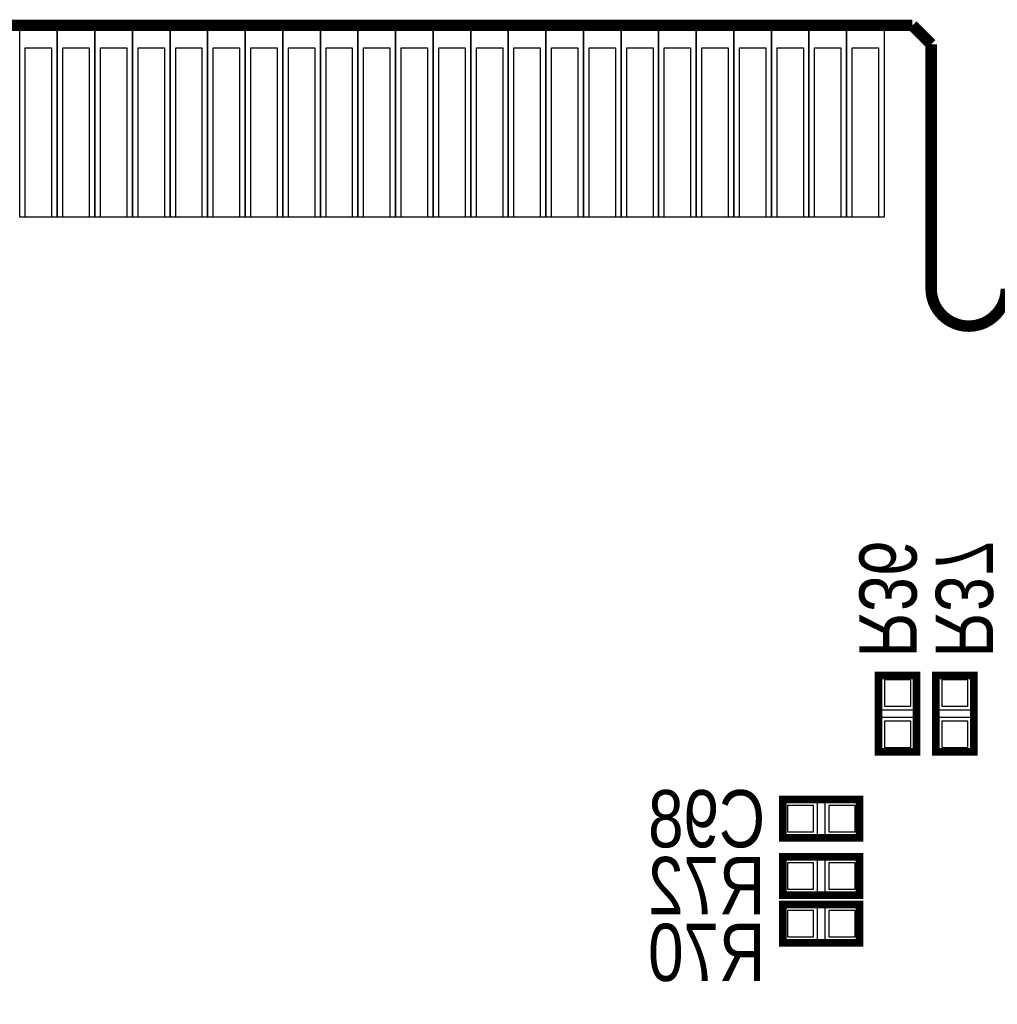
# Model space of a CAD drawing. Extents: x -0.1 to 69.7, y -0.1 to 39.1.
# Tile 3 of 5: x 18.7 to 31.7, y 26 to 39.1. Entities that reach past the tile are written whole.
import ezdxf
from ezdxf.enums import TextEntityAlignment as Align

# ---------------------------------------------------------------- set-up
doc = ezdxf.new("R2010")
doc.units = 0
for name, color, linetype in [('BG_OUTLINE', 12, 'CONTINUOUS'), ('PG_SILKSCREEN_BOTTOM', 150, 'CONTINUOUS'), ('PIN_BOTTOM', 202, 'CONTINUOUS'), ('PIN_SOLDERMASK_BOTTOM', 85, 'CONTINUOUS'), ('RD_SILKSCREEN_BOTTOM', 254, 'CONTINUOUS')]:
    doc.layers.add(name, color=color, linetype=linetype)

msp = doc.modelspace()

# ---------------------------------------------------------------- linework, layer by layer
at = {"layer": 'BG_OUTLINE', "const_width": 0.1524}
for points in [[(1.014197, 38.999922), (30.550002, 38.999922)], [(30.550002, 38.999922), (30.799989, 38.749935)], [(30.799989, 38.749935), (30.799989, 35.499929)]]:
    msp.add_lwpolyline(points, dxfattribs=at)
at = {"layer": 'BG_OUTLINE'}
msp.add_lwpolyline([(68.585791, 38.999922), (32.049999, 38.999922), (31.800013, 38.749935), (31.800013, 35.499929, -1), (30.799989, 35.499929), (30.799989, 38.749935), (30.550002, 38.999922), (1.014197, 38.999922, 0.198907), (0.307111, 38.707035), (0.292887, 38.692836, 0.198912), (0, 37.985725), (0, 20.999933), (1.099998, 20.999933, -0.414221), (1.750009, 20.349921), (1.750009, 17.649927, -0.414212), (1.099998, 16.999941), (0, 16.999941), (0, 1.999996, 0.414214), (1.999996, 0), (67.599992, 0, 0.414214)], format="xyb", dxfattribs=at)
at = {"layer": 'BG_OUTLINE', "const_width": 0.1524}
msp.add_lwpolyline([(30.799989, 35.499929, 1), (31.800013, 35.499929)], format="xyb", dxfattribs=at)
at = {"layer": 'PG_SILKSCREEN_BOTTOM', "const_width": 0.1016}
for points in [[(30.099, 29.337), (30.099, 30.353), (30.607, 30.353), (30.607, 29.337), (30.099, 29.337)], [(30.861, 29.337), (30.861, 30.353), (31.369, 30.353), (31.369, 29.337), (30.861, 29.337)], [(29.845, 28.194), (28.829, 28.194), (28.829, 28.702), (29.845, 28.702), (29.845, 28.194)], [(29.845, 27.432), (28.829, 27.432), (28.829, 27.94), (29.845, 27.94), (29.845, 27.432)], [(28.829, 27.305), (29.845, 27.305), (29.845, 26.797), (28.829, 26.797), (28.829, 27.305)]]:
    msp.add_lwpolyline(points, dxfattribs=at)
at = {"layer": 'PIN_BOTTOM'}
for points in [[(19.100013, 38.699935), (19.100013, 36.449927), (18.750001, 36.449927), (18.750001, 38.699935)], [(19.600012, 38.699935), (19.600012, 36.449927), (19.25, 36.449927), (19.25, 38.699935)], [(20.100011, 38.699935), (20.100011, 36.449927), (19.749999, 36.449927), (19.749999, 38.699935)], [(20.60001, 38.699935), (20.60001, 36.449927), (20.249998, 36.449927), (20.249998, 38.699935)], [(21.100009, 38.699935), (21.100009, 36.449927), (20.749997, 36.449927), (20.749997, 38.699935)], [(21.600008, 38.699935), (21.600008, 36.449927), (21.249996, 36.449927), (21.249996, 38.699935)], [(22.100007, 38.699935), (22.100007, 36.449927), (21.749995, 36.449927), (21.749995, 38.699935)], [(22.600006, 38.699935), (22.600006, 36.449927), (22.249994, 36.449927), (22.249994, 38.699935)], [(23.100005, 38.699935), (23.100005, 36.449927), (22.749993, 36.449927), (22.749993, 38.699935)], [(23.600004, 38.699935), (23.600004, 36.449927), (23.249992, 36.449927), (23.249992, 38.699935)], [(24.100003, 38.699935), (24.100003, 36.449927), (23.749991, 36.449927), (23.749991, 38.699935)], [(24.600002, 38.699935), (24.600002, 36.449927), (24.24999, 36.449927), (24.24999, 38.699935)], [(25.100001, 38.699935), (25.100001, 36.449927), (24.749989, 36.449927), (24.749989, 38.699935)], [(25.6, 38.699935), (25.6, 36.449927), (25.249988, 36.449927), (25.249988, 38.699935)], [(26.099999, 38.699935), (26.099999, 36.449927), (25.749987, 36.449927), (25.749987, 38.699935)], [(26.599998, 38.699935), (26.599998, 36.449927), (26.249986, 36.449927), (26.249986, 38.699935)], [(27.099997, 38.699935), (27.099997, 36.449927), (26.749985, 36.449927), (26.749985, 38.699935)], [(27.599996, 38.699935), (27.599996, 36.449927), (27.249984, 36.449927), (27.249984, 38.699935)], [(28.099995, 38.699935), (28.099995, 36.449927), (27.749983, 36.449927), (27.749983, 38.699935)], [(28.599994, 38.699935), (28.599994, 36.449927), (28.249982, 36.449927), (28.249982, 38.699935)], [(29.099993, 38.699935), (29.099993, 36.449927), (28.749981, 36.449927), (28.749981, 38.699935)], [(29.599992, 38.699935), (29.599992, 36.449927), (29.24998, 36.449927), (29.24998, 38.699935)], [(30.099991, 38.699935), (30.099991, 36.449927), (29.749979, 36.449927), (29.749979, 38.699935)], [(30.177994, 29.945076), (30.528006, 29.945076), (30.528006, 30.295088), (30.177994, 30.295088)], [(30.939994, 29.945076), (31.290006, 29.945076), (31.290006, 30.295088), (30.939994, 30.295088)], [(30.177994, 29.394912), (30.528006, 29.394912), (30.528006, 29.744924), (30.177994, 29.744924)], [(30.939994, 29.394912), (31.290006, 29.394912), (31.290006, 29.744924), (30.939994, 29.744924)], [(29.236924, 28.272994), (29.236924, 28.623006), (28.886912, 28.623006), (28.886912, 28.272994)], [(29.787088, 28.272994), (29.787088, 28.623006), (29.437076, 28.623006), (29.437076, 28.272994)], [(29.236924, 27.510994), (29.236924, 27.861006), (28.886912, 27.861006), (28.886912, 27.510994)], [(29.787088, 27.510994), (29.787088, 27.861006), (29.437076, 27.861006), (29.437076, 27.510994)], [(28.886912, 27.226006), (28.886912, 26.875994), (29.236924, 26.875994), (29.236924, 27.226006)], [(29.437076, 27.226006), (29.437076, 26.875994), (29.787088, 26.875994), (29.787088, 27.226006)]]:
    msp.add_lwpolyline(points, close=True, dxfattribs=at)
at = {"layer": 'PIN_SOLDERMASK_BOTTOM'}
for points in [[(19.175006, 38.999922), (19.175006, 36.449914), (18.675007, 36.449914), (18.675007, 38.999922)], [(19.675005, 38.999922), (19.675005, 36.449914), (19.175006, 36.449914), (19.175006, 38.999922)], [(20.175004, 38.999922), (20.175004, 36.449914), (19.675005, 36.449914), (19.675005, 38.999922)], [(20.675003, 38.999922), (20.675003, 36.449914), (20.175004, 36.449914), (20.175004, 38.999922)], [(21.175002, 38.999922), (21.175002, 36.449914), (20.675003, 36.449914), (20.675003, 38.999922)], [(21.675001, 38.999922), (21.675001, 36.449914), (21.175002, 36.449914), (21.175002, 38.999922)], [(22.175, 38.999922), (22.175, 36.449914), (21.675001, 36.449914), (21.675001, 38.999922)], [(22.674999, 38.999922), (22.674999, 36.449914), (22.175, 36.449914), (22.175, 38.999922)], [(23.174998, 38.999922), (23.174998, 36.449914), (22.674999, 36.449914), (22.674999, 38.999922)], [(23.674997, 38.999922), (23.674997, 36.449914), (23.174998, 36.449914), (23.174998, 38.999922)], [(24.174996, 38.999922), (24.174996, 36.449914), (23.674997, 36.449914), (23.674997, 38.999922)], [(24.674995, 38.999922), (24.674995, 36.449914), (24.174996, 36.449914), (24.174996, 38.999922)], [(25.174994, 38.999922), (25.174994, 36.449914), (24.674995, 36.449914), (24.674995, 38.999922)], [(25.674993, 38.999922), (25.674993, 36.449914), (25.174994, 36.449914), (25.174994, 38.999922)], [(26.174992, 38.999922), (26.174992, 36.449914), (25.674993, 36.449914), (25.674993, 38.999922)], [(26.674991, 38.999922), (26.674991, 36.449914), (26.174992, 36.449914), (26.174992, 38.999922)], [(27.17499, 38.999922), (27.17499, 36.449914), (26.674991, 36.449914), (26.674991, 38.999922)], [(27.674989, 38.999922), (27.674989, 36.449914), (27.17499, 36.449914), (27.17499, 38.999922)], [(28.174988, 38.999922), (28.174988, 36.449914), (27.674989, 36.449914), (27.674989, 38.999922)], [(28.674987, 38.999922), (28.674987, 36.449914), (28.174988, 36.449914), (28.174988, 38.999922)], [(29.174986, 38.999922), (29.174986, 36.449914), (28.674987, 36.449914), (28.674987, 38.999922)], [(29.674985, 38.999922), (29.674985, 36.449914), (29.174986, 36.449914), (29.174986, 38.999922)], [(30.174984, 38.999922), (30.174984, 36.449914), (29.674985, 36.449914), (29.674985, 38.999922)], [(30.127956, 29.895038), (30.578044, 29.895038), (30.578044, 30.345126), (30.127956, 30.345126)], [(30.889956, 29.895038), (31.340044, 29.895038), (31.340044, 30.345126), (30.889956, 30.345126)], [(30.127956, 29.344874), (30.578044, 29.344874), (30.578044, 29.794962), (30.127956, 29.794962)], [(30.889956, 29.344874), (31.340044, 29.344874), (31.340044, 29.794962), (30.889956, 29.794962)], [(29.286962, 28.222956), (29.286962, 28.673044), (28.836874, 28.673044), (28.836874, 28.222956)], [(29.837126, 28.222956), (29.837126, 28.673044), (29.387038, 28.673044), (29.387038, 28.222956)], [(29.286962, 27.460956), (29.286962, 27.911044), (28.836874, 27.911044), (28.836874, 27.460956)], [(29.837126, 27.460956), (29.837126, 27.911044), (29.387038, 27.911044), (29.387038, 27.460956)], [(28.836874, 27.276044), (28.836874, 26.825956), (29.286962, 26.825956), (29.286962, 27.276044)], [(29.387038, 27.276044), (29.387038, 26.825956), (29.837126, 26.825956), (29.837126, 27.276044)]]:
    msp.add_lwpolyline(points, close=True, dxfattribs=at)

# ---------------------------------------------------------------- texts
at = {"layer": 'RD_SILKSCREEN_BOTTOM', "text_generation_flag": 2, "width": 0.833333}
for s, p in [('R36', (29.845, 31.369)), ('R37', (30.861, 31.369))]:
    msp.add_text(s, height=0.762, rotation=270, dxfattribs=at).set_placement(p, align=Align.CENTER)
for s, p in [('C98', (27.813, 28.067)), ('R72', (27.813, 27.178)), ('R70', (27.813, 26.289))]:
    msp.add_text(s, height=0.762, dxfattribs=at).set_placement(p, align=Align.CENTER)

doc.saveas('drawing.dxf')
